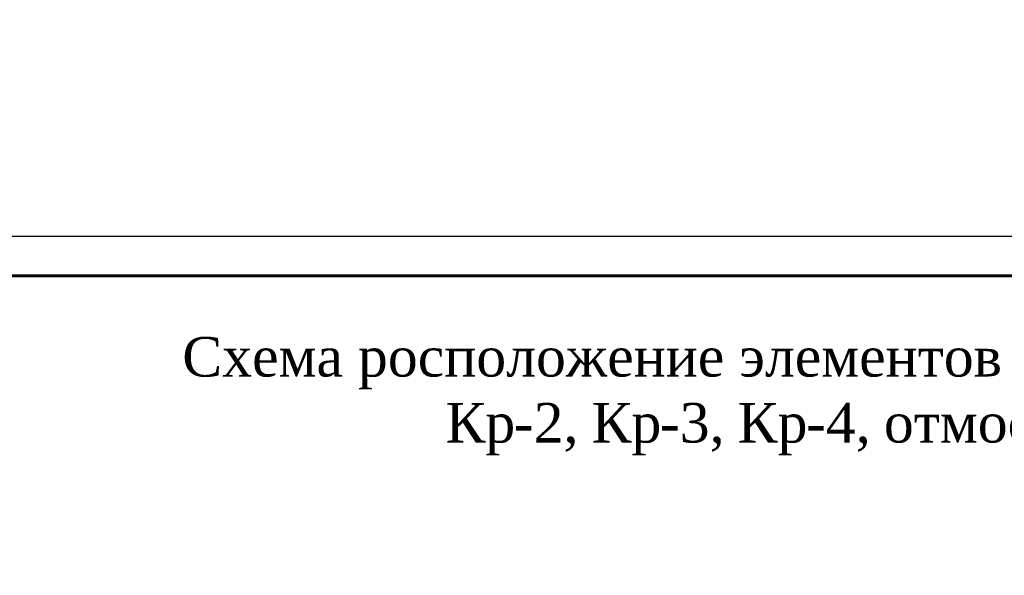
# Model space of a CAD drawing. Header units: millimetres. Extents: x 2063114 to 14983986, y -126020516 to 213791.
# Tile 75 of 256: x 2421444 to 2433880, y -1623381 to -1616364. Entities that reach past the tile are written whole.
import ezdxf

# ---------------------------------------------------------------- set-up
doc = ezdxf.new("R2010")
doc.units = ezdxf.units.MM
doc.layers.add('Надпись', color=7, linetype='Continuous', lineweight=15)
doc.styles.add('TIMES', font='times.ttf')
doc.styles.add('Times New Roman', font='times.ttf')

msp = doc.modelspace()

# ---------------------------------------------------------------- linework, layer by layer
at = {"color": 0, "ltscale": 25}
msp.add_lwpolyline([(2408076.01016, -1619096.5725), (2467476.01016, -1619096.5725), (2467476.01016, -1661096.5725), (2408076.01016, -1661096.5725)], close=True, dxfattribs=at)
at = {"color": 0, "lineweight": 60, "ltscale": 25}
msp.add_lwpolyline([(2410076.01016, -1619596.5725), (2466976.01016, -1619596.5725), (2466976.01016, -1660596.5725), (2410076.01016, -1660596.5725)], close=True, dxfattribs=at)

# ---------------------------------------------------------------- texts
at = {"color": 0, "insert": (2341639.85766, -1616395.96061), "char_height": 300, "width": 17944.4294896, "attachment_point": 1, "style": 'TIMES'}
msp.add_mtext('\\pi-900,l900,t900;1.^IДанный лист см. c л. 40 и чертежами раздела АР.\\P2.^IСварку  вести электродами типа Э-42A (ГОСТ 9467-75*), h шв=6мм по длине касания.\\P3.^IМеталлические конструкции и сварочные швы после изготовления огрунтовать грунтовкой ГФ-021 ГОСТ 25129-82. После монтажа окрасить эмалью ПФ-115 ГОСТ(6465-91) в 2 слоя. ', dxfattribs=at)
at = {"layer": 'Надпись', "lineweight": 30, "style": 'Times New Roman'}
for s, p in [('Схема росположение элементов крыльца Кр', (2423497.85939, -1620870.52591)), ('Кр', (2426821.7599, -1621703.85924)), ('-2, ', (2427683.33163, -1621703.85924)), ('Кр', (2428667.47006, -1621703.85924)), ('-3, ', (2429529.0418, -1621703.85924)), ('Кр', (2430513.18023, -1621703.85924)), ('-4, ', (2431374.75196, -1621703.85924)), ('отмоски', (2432358.89039, -1621703.85924))]:
    msp.add_text(s, height=500, dxfattribs=at).set_placement(p)

doc.saveas('drawing.dxf')
